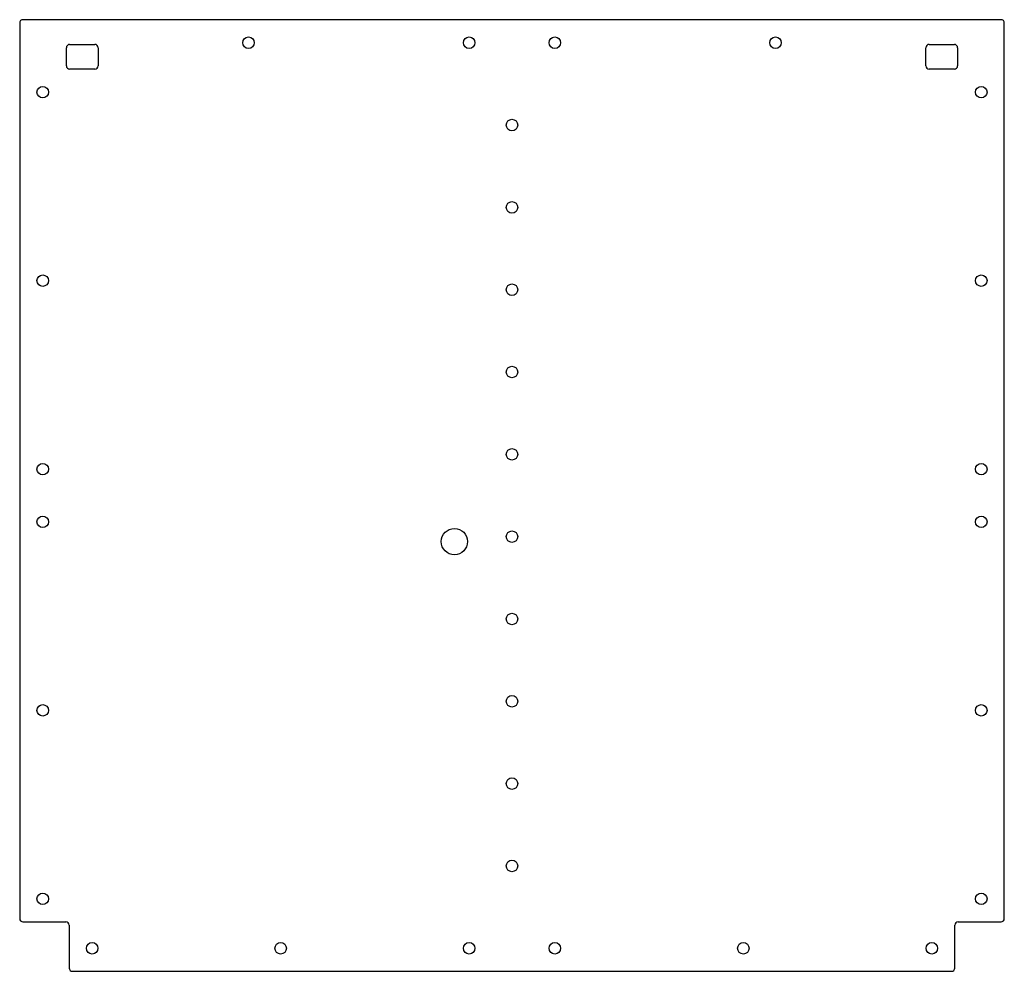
# Model space of a CAD drawing. Header units: millimetres. Extents: x -299 to 299, y -289 to 289.
import ezdxf

# ---------------------------------------------------------------- set-up
doc = ezdxf.new("R2010")
doc.units = ezdxf.units.MM
doc.layers.add('CUTOUTS', color=1, linetype='CONTINUOUS')
doc.layers.add('PERIMETER', color=5, linetype='CONTINUOUS')

msp = doc.modelspace()

# ---------------------------------------------------------------- linework, layer by layer
at = {"layer": 'CUTOUTS'}
for p, q in [((-270.65, 261), (-270.65, 272)), ((-268.65, 274), (-253.35, 274)), ((-251.35, 272), (-251.35, 261)), ((251.35, 261), (251.35, 272)), ((253.35, 274), (268.65, 274)), ((270.65, 272), (270.65, 261)), ((-253.35, 259), (-268.65, 259)), ((268.65, 259), (253.35, 259))]:
    msp.add_line(p, q, dxfattribs=at)
for centre, radius in [((-160, 275), 3.5), ((-26, 275), 3.5), ((26, 275), 3.5), ((160, 275), 3.5), ((-285, 245), 3.5), ((285, 245), 3.5), ((0, 225), 3.5), ((0, 175), 3.5), ((-285, 130.5), 3.5), ((285, 130.5), 3.5), ((0, 125), 3.5), ((0, 75), 3.5), ((0, 25), 3.5), ((-285, 16), 3.5), ((285, 16), 3.5), ((-285, -16), 3.5), ((285, -16), 3.5), ((-35, -28), 8), ((0, -25), 3.5), ((0, -75), 3.5), ((0, -125), 3.5), ((-285, -130.5), 3.5), ((285, -130.5), 3.5), ((0, -175), 3.5), ((0, -225), 3.5), ((-285, -245), 3.5), ((285, -245), 3.5), ((-255, -275), 3.5), ((-140.5, -275), 3.5), ((-26, -275), 3.5), ((26, -275), 3.5), ((140.5, -275), 3.5), ((255, -275), 3.5)]:
    msp.add_circle(centre, radius, dxfattribs=at)
for centre, start, end in [((-268.65, 272), 90, 180), ((-253.35, 272), 0, 90), ((253.35, 272), 90, 180), ((268.65, 272), 0, 90), ((-268.65, 261), 180, 270), ((-253.35, 261), -90, 0), ((253.35, 261), 180, 270), ((268.65, 261), -90, 0)]:
    msp.add_arc(centre, 2, start, end, dxfattribs=at)
at = {"layer": 'PERIMETER'}
for p, q in [((297, 289), (-297, 289)), ((-299, 287), (-299, -257)), ((299, -257), (299, 287)), ((-297, -259), (-271, -259)), ((-269, -261), (-269, -287)), ((269, -287), (269, -261)), ((271, -259), (297, -259)), ((-267, -289), (267, -289))]:
    msp.add_line(p, q, dxfattribs=at)
for centre, start, end in [((-297, 287), 90, 180), ((297, 287), 0, 90), ((-297, -257), 180, 270), ((297, -257), -90, 0), ((-271, -261), 0, 90), ((271, -261), 90, 180), ((-267, -287), 180, 270), ((267, -287), -90, 0)]:
    msp.add_arc(centre, 2, start, end, dxfattribs=at)

doc.saveas('drawing.dxf')
